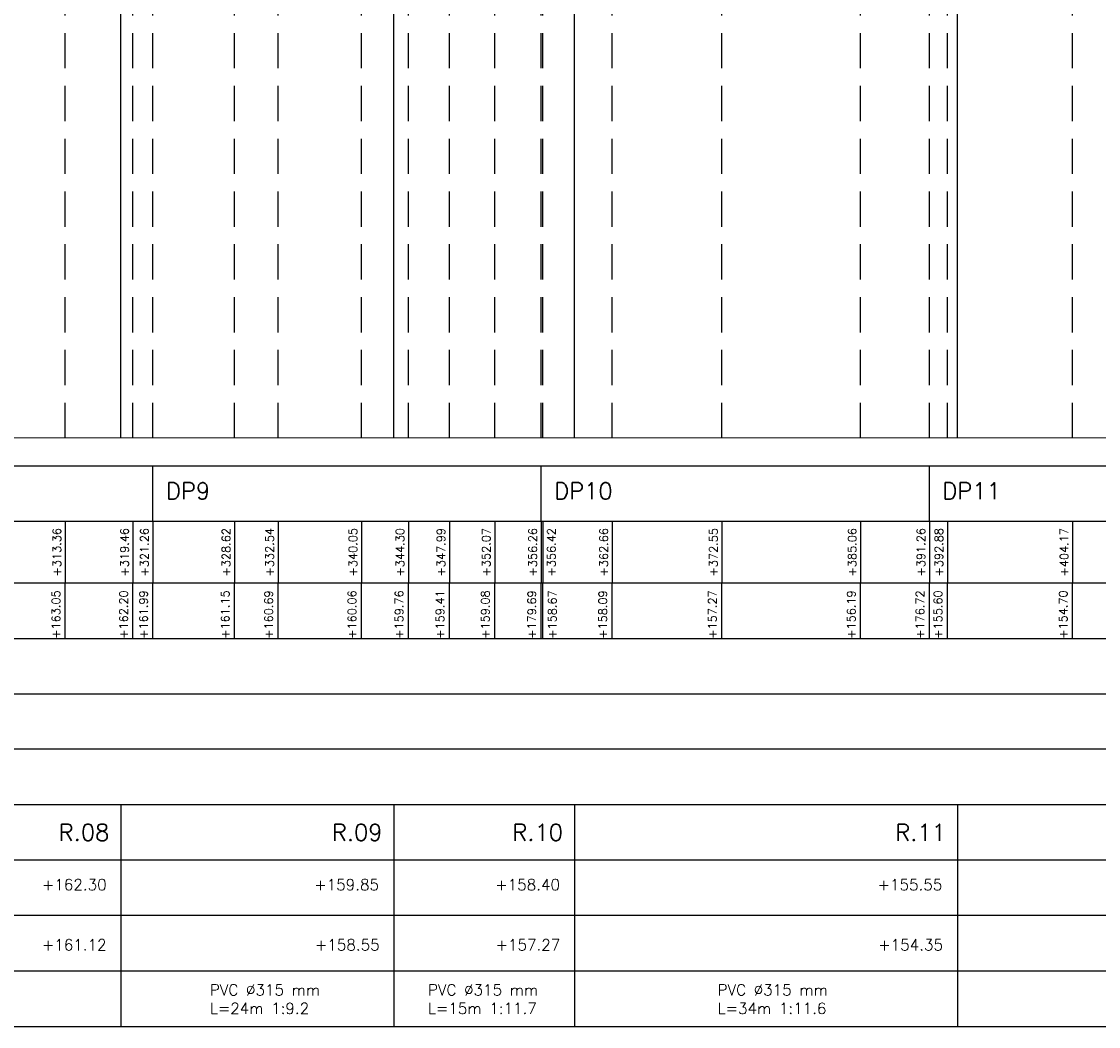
# Model space of a CAD drawing. Header units: metres. Extents: x -29 to 628, y 223 to 574.
# Tile 6 of 11: x 341 to 438, y 234 to 325. Entities that reach past the tile are written whole.
import ezdxf

# ---------------------------------------------------------------- set-up
doc = ezdxf.new("R2010")
doc.units = ezdxf.units.M
doc.linetypes.add('1-500 DASHED', pattern=[4.7625, 3.175, -1.5875])
for name, color, linetype in [('PH-100', 2, 'Continuous'), ('PH-AANDUIDING-NIEUW', 6, 'Continuous'), ('PH-BESTAAND', 8, '1-500 DASHED'), ('PH-MAATVOERING-BEST', 9, 'Continuous'), ('PH-RIO-STRENG-RWA', 150, 'Continuous'), ('PH100', 7, 'Continuous'), ('ph110', 8, 'Continuous')]:
    doc.layers.add(name, color=color, linetype=linetype)
doc.styles.add('ROMANS', font='romans.shx')

msp = doc.modelspace()

# ---------------------------------------------------------------- linework, layer by layer
at = {"layer": 'PH-100', "color": 7}
for p, q in [((628.448, 258.982), (272.59, 258.982)), ((628.448, 253.982), (272.59, 253.982)), ((350.053, 253.982), (350.053, 233.982)), ((374.673, 253.982), (374.673, 233.982)), ((390.953, 253.982), (390.953, 233.982)), ((425.463, 253.982), (425.463, 233.982)), ((628.448, 248.982), (272.59, 248.982)), ((628.448, 243.982), (272.59, 243.982)), ((628.448, 238.982), (272.59, 238.982)), ((272.59, 233.982), (628.448, 233.982))]:
    msp.add_line(p, q, dxfattribs=at)
at = {"layer": 'PH-AANDUIDING-NIEUW', "linetype": 'Continuous'}
for p, q in [((345.043, 279.55), (345.043, 273.982)), ((351.143, 279.55), (351.143, 273.982)), ((352.943, 279.55), (352.943, 273.982)), ((360.303, 279.55), (360.303, 273.982)), ((364.223, 279.55), (364.223, 273.982)), ((371.733, 279.55), (371.733, 273.982)), ((375.983, 279.55), (375.983, 273.982)), ((379.673, 279.55), (379.673, 273.982)), ((383.753, 279.55), (383.753, 273.982)), ((387.943, 279.55), (387.943, 273.982)), ((388.103, 279.55), (388.103, 273.982)), ((394.343, 279.55), (394.343, 273.982)), ((404.233, 279.55), (404.233, 273.982)), ((416.743, 279.55), (416.743, 273.982)), ((422.943, 279.55), (422.943, 273.982)), ((424.563, 279.55), (424.563, 273.982)), ((435.853, 279.55), (435.853, 273.982))]:
    msp.add_line(p, q, dxfattribs=at)
at = {"layer": 'PH-BESTAAND'}
for p, q in [((345.043, 287.05), (345.043, 477.55)), ((351.143, 287.05), (351.143, 469.05)), ((352.943, 287.05), (352.943, 466.986)), ((360.303, 287.05), (360.303, 458.55)), ((364.223, 287.05), (364.223, 453.95)), ((371.733, 287.05), (371.733, 447.65)), ((375.983, 287.05), (375.983, 444.65)), ((379.673, 287.05), (379.673, 441.15)), ((383.753, 287.05), (383.753, 437.85)), ((387.943, 287.05), (387.943, 433.9)), ((388.103, 287.05), (388.103, 433.75)), ((394.343, 287.05), (394.343, 427.95)), ((404.233, 287.05), (404.233, 419.75)), ((416.743, 287.05), (416.743, 408.95)), ((422.943, 287.05), (422.943, 404.272)), ((424.563, 287.05), (424.563, 403.05)), ((435.853, 287.05), (435.853, 394.05))]:
    msp.add_line(p, q, dxfattribs=at)
at = {"layer": 'PH-MAATVOERING-BEST', "ltscale": 20}
for p, q in [((345.043, 268.982), (345.043, 273.982)), ((351.143, 268.982), (351.143, 273.982)), ((352.943, 268.982), (352.943, 273.982)), ((360.303, 268.982), (360.303, 273.982)), ((364.223, 268.982), (364.223, 273.982)), ((371.733, 268.982), (371.733, 273.982)), ((375.983, 268.982), (375.983, 273.982)), ((379.673, 268.982), (379.673, 273.982)), ((383.753, 268.982), (383.753, 273.982)), ((387.943, 268.982), (387.943, 273.982)), ((388.103, 268.982), (388.103, 273.982)), ((394.343, 268.982), (394.343, 273.982)), ((404.233, 268.982), (404.233, 273.982)), ((416.743, 268.982), (416.743, 273.982)), ((422.943, 268.982), (422.943, 273.982)), ((424.563, 268.982), (424.563, 273.982)), ((435.853, 268.982), (435.853, 273.982))]:
    msp.add_line(p, q, dxfattribs=at)
at = {"layer": 'PH-RIO-STRENG-RWA'}
for p, q in [((350.053, 287.05), (350.053, 470.568)), ((374.673, 287.05), (374.673, 445.574)), ((390.953, 287.05), (390.953, 431.063)), ((425.463, 287.05), (425.463, 402.332))]:
    msp.add_line(p, q, dxfattribs=at)
at = {"layer": 'PH100', "color": 1, "linetype": 'Continuous'}
for p, q in [((352.943, 279.55), (352.943, 284.55)), ((387.943, 279.55), (387.943, 284.55)), ((422.943, 279.55), (422.943, 284.55))]:
    msp.add_line(p, q, dxfattribs=at)
at = {"layer": 'ph110', "color": 7}
for p, q in [((272.59, 284.55), (628.448, 284.55)), ((272.59, 279.55), (628.448, 279.55)), ((272.59, 273.982), (628.448, 273.982)), ((272.59, 268.982), (628.448, 268.982)), ((272.59, 263.982), (628.448, 263.982))]:
    msp.add_line(p, q, dxfattribs=at)
at = {"layer": 'ph110', "color": 5, "linetype": 'Continuous', "lineweight": 0, "ltscale": 3}
msp.add_lwpolyline([(248.71, 287.05), (628.448, 287.05)], dxfattribs=at)

# ---------------------------------------------------------------- texts
at = {"layer": 'PH-100', "color": 4, "linetype": 'Continuous', "lineweight": 0, "ltscale": 3, "style": 'ROMANS'}
for s, p in [('R.08', (344.453, 250.727)), ('R.09', (369.073, 250.727)), ('R.10', (385.353, 250.727)), ('R.11', (419.863, 250.727))]:
    msp.add_text(s, height=1.5, dxfattribs=at).set_placement(p)
at = {"layer": 'PH-100', "color": 2, "linetype": 'Continuous', "lineweight": 0, "ltscale": 3, "style": 'ROMANS'}
for s, p in [('+162.30', (342.938, 246.268)), ('+159.85', (367.494, 246.268)), ('+158.40', (383.808, 246.268)), ('+155.55', (418.284, 246.268)), ('+161.12', (342.933, 240.841)), ('+158.55', (367.553, 240.841)), ('+157.27', (383.833, 240.841)), ('+154.35', (418.343, 240.841))]:
    msp.add_text(s, height=1, dxfattribs=at).set_placement(p)
at = {"layer": 'PH-100', "color": 2, "linetype": 'Continuous', "lineweight": 0, "ltscale": 3, "char_height": 1, "width": 37.42675, "attachment_point": 1, "style": 'ROMANS'}
for s, insert in [('PVC %%C315 mm\\PL=24m 1:9.2', (358.069, 237.778)), ('PVC %%C315 mm\\PL=15m 1:11.7', (377.735, 237.778)), ('PVC %%C315 mm\\PL=34m 1:11.6', (403.847, 237.778))]:
    msp.add_mtext(s, dxfattribs=dict(at, insert=insert))
at = {"layer": 'PH-AANDUIDING-NIEUW', "linetype": 'Continuous', "style": 'ROMANS'}
for s, p in [('+313.36', (344.656, 274.562)), ('+319.46', (350.756, 274.562)), ('+321.26', (352.556, 274.562)), ('+328.62', (359.916, 274.562)), ('+332.54', (363.836, 274.562)), ('+340.05', (371.346, 274.562)), ('+344.30', (375.596, 274.562)), ('+347.99', (379.286, 274.562)), ('+352.07', (383.366, 274.562)), ('+356.26', (387.556, 274.562)), ('+356.42', (389.24, 274.562)), ('+362.66', (393.956, 274.562)), ('+372.55', (403.846, 274.562)), ('+385.06', (416.356, 274.562)), ('+391.26', (422.556, 274.562)), ('+392.88', (424.176, 274.562)), ('+404.17', (435.466, 274.562))]:
    msp.add_text(s, height=0.75, rotation=90, dxfattribs=at).set_placement(p)
at = {"layer": 'PH-MAATVOERING-BEST', "linetype": 'Continuous', "style": 'ROMANS'}
for s, p in [('+163.05', (344.573, 268.941)), ('+162.20', (350.673, 268.941)), ('+161.99', (352.473, 268.941)), ('+161.15', (359.833, 268.941)), ('+160.69', (363.753, 268.941)), ('+160.06', (371.263, 268.941)), ('+159.76', (375.513, 268.941)), ('+159.41', (379.203, 268.941)), ('+159.08', (383.283, 268.941)), ('+179.69', (387.473, 268.941)), ('+158.67', (389.322, 268.941)), ('+158.09', (393.873, 268.941)), ('+157.27', (403.763, 268.941)), ('+156.19', (416.273, 268.941)), ('+176.72', (422.473, 268.941)), ('+155.60', (424.093, 268.941)), ('+154.70', (435.383, 268.941))]:
    msp.add_text(s, height=0.75, rotation=90, dxfattribs=at).set_placement(p)
at = {"layer": 'PH100', "color": 1, "linetype": 'Continuous', "char_height": 1.5, "attachment_point": 1, "style": 'ROMANS'}
for s, insert in [('DP9', (354.118, 283.024)), ('DP10', (389.118, 283.024)), ('DP11', (424.118, 283.024))]:
    msp.add_mtext_dynamic_manual_height_columns(s, width=6.3602, gutter_width=1, heights=[0], dxfattribs=dict(at, insert=insert))

doc.saveas('drawing.dxf')
